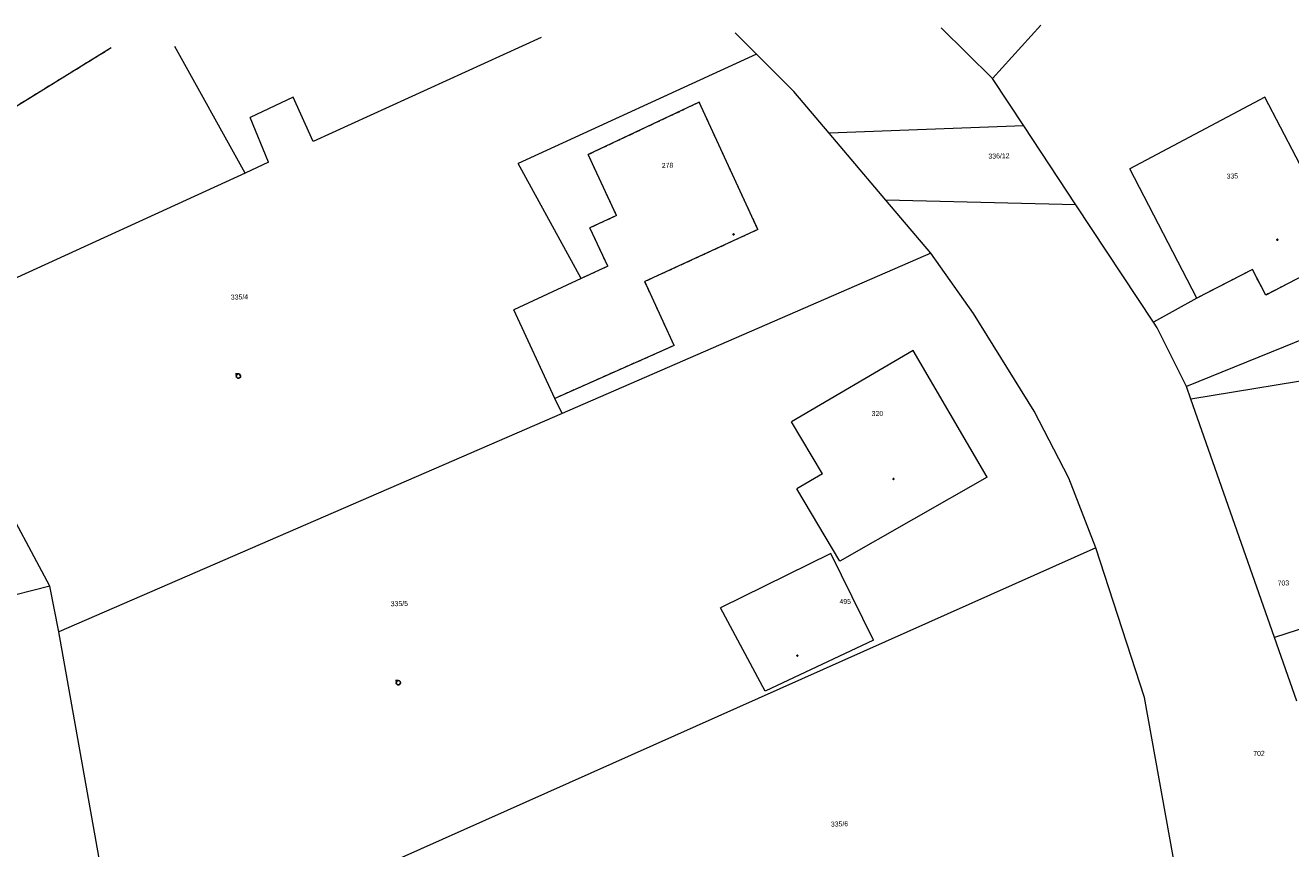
# Model space of a CAD drawing. Header units: millimetres. Extents: x -211955 to 157391, y -241491 to 94238.
# Tile 135 of 138: x -27614 to 58906, y 35654 to 91908. Entities that reach past the tile are written whole.
import ezdxf

# ---------------------------------------------------------------- set-up
doc = ezdxf.new("R2010")
doc.units = ezdxf.units.MM
doc.linetypes.add('Cerchovana_1', pattern=[500, 300, -100, 0, -100])
doc.layers.add('XR$1$PODKLAD_1', color=7, linetype='Continuous', lineweight=25)

# ---------------------------------------------------------------- blocks, each defined once
blk = doc.blocks.new('3$0400')
at = {"layer": 'XR$1$PODKLAD_1', "color": 7, "lineweight": 25}
blk.add_lwpolyline([(0, 0), (-380, 100), (-650, 370), (-750, 740), (-650, 1110), (-380, 1380), (-10, 1480), (360, 1380), (630, 1110), (730, 730), (630, 350), (360, 80), (-20, -20), (980, -20)], dxfattribs=at)
blk = doc.blocks.new('$280')
at = {"layer": 'XR$1$PODKLAD_1', "color": 7, "lineweight": 25}
blk.add_lwpolyline([(0, 170), (100, 150), (150, 60), (170, 0), (150, -90), (70, -160), (0, -170), (-90, -140), (-150, -80), (-170, 0), (-150, 90), (-70, 160), (0, 170)], close=True, dxfattribs=at)

msp = doc.modelspace()

# ---------------------------------------------------------------- linework, layer by layer
at = {"layer": 'XR$1$PODKLAD_1', "color": 126, "linetype": 'Continuous', "lineweight": 13}
for p, q in [((38510.448, 88266.797), (35004.867, 91742.556)), ((41822.85, 91908.444), (38510.448, 88266.797)), ((7662.959, 91077.303), (-7938.92, 83975.706)), ((22385.099, 89935.062), (20919.036, 91399.835)), ((-21738.339, 90361.943), (-34915.145, 82259.037)), ((-12587.665, 81811.992), (-17389.626, 90467.751)), ((22385.099, 89935.062), (6081.7, 82476.296)), ((24938.09, 87376.403), (22385.099, 89935.062)), ((40649.62, 85037.874), (38510.448, 88266.797)), ((-9292.728, 86993.67), (-12239.739, 85601.576)), ((-7938.92, 83975.706), (-9292.728, 86993.67)), ((18463.875, 86648.711), (10878.601, 83073.151)), ((22476.556, 77953.742), (18463.875, 86648.711)), ((27347.936, 84534.179), (24938.09, 87376.403)), ((57137.028, 86989.486), (47913.14, 82103.681)), ((57137.028, 86989.486), (47913.14, 82103.681)), ((60357.17, 80855.997), (57137.028, 86989.486)), ((60357.17, 80855.997), (57137.028, 86989.486)), ((-10975.174, 82551.432), (-12239.739, 85601.576)), ((40649.62, 85037.874), (27347.936, 84534.179)), ((44211.899, 79642.925), (40649.62, 85037.874)), ((31230.169, 79967.258), (27347.936, 84534.179)), ((12810.463, 78908.909), (10878.601, 83073.151)), ((-10975.174, 82551.432), (-12587.665, 81811.992)), ((10394.341, 74608.868), (6081.7, 82476.296)), ((-12587.665, 81811.992), (-35440.026, 71353.043)), ((52489.547, 73262.381), (47913.14, 82103.681)), ((52489.547, 73262.381), (47913.14, 82103.681)), ((44211.899, 79642.925), (31230.169, 79967.258)), ((34309.526, 76331.083), (31230.169, 79967.258)), ((49518.382, 71629.628), (44211.899, 79642.925)), ((12810.463, 78908.909), (10990.466, 78064.39)), ((12204.34, 75453.144), (10990.466, 78064.39)), ((22476.556, 77953.742), (14740.84, 74394.527)), ((34309.526, 76331.083), (9088.085, 65394.369)), ((37220.124, 72230.667), (34309.526, 76331.083)), ((74875.282, 76587.869), (51776.23, 67223.243)), ((62727.66, 76342.321), (57195.721, 73476.916)), ((12204.34, 75453.144), (10394.341, 74608.868)), ((10394.341, 74608.868), (5785.097, 72466.12)), ((10394.341, 74608.868), (5785.097, 72466.12)), ((56292.679, 75235.471), (52489.547, 73262.381)), ((57195.721, 73476.916), (56292.679, 75235.471)), ((16747.546, 70032.047), (14740.84, 74394.527)), ((52489.547, 73262.381), (49518.382, 71629.628)), ((8602.924, 66422.872), (5785.097, 72466.12)), ((8602.924, 66422.872), (5785.097, 72466.12)), ((41374.102, 65539.727), (37220.124, 72230.667)), ((-25945.367, 53598.736), (-35440.026, 71353.043)), ((49767.798, 71245.581), (49518.382, 71629.628)), ((51776.23, 67223.243), (49767.798, 71245.581)), ((76496.627, 70385.471), (52077.065, 66370.309)), ((16747.546, 70032.047), (8602.924, 66422.872)), ((33090.714, 69689.472), (24776.556, 64825.802)), ((33090.714, 69689.472), (24776.556, 64825.802)), ((38142.601, 61039.794), (33090.714, 69689.472)), ((38142.601, 61039.794), (33090.714, 69689.472)), ((52077.065, 66370.309), (51776.23, 67223.243)), ((9088.085, 65394.369), (8602.924, 66422.872)), ((57805.127, 50074.815), (52077.065, 66370.309)), ((9088.085, 65394.369), (-25328.907, 50462.802)), ((43736.055, 60965.825), (41374.102, 65539.727)), ((26883.767, 61266.004), (24776.556, 64825.802)), ((26883.767, 61266.004), (24776.556, 64825.802)), ((26883.767, 61266.004), (25148.125, 60243.484)), ((26883.767, 61266.004), (25148.125, 60243.484)), ((38142.601, 61039.794), (28079.399, 55293.319)), ((38142.601, 61039.794), (28079.399, 55293.319)), ((45592.294, 56209.569), (43736.055, 60965.825)), ((28079.399, 55293.319), (25148.125, 60243.484)), ((28079.399, 55293.319), (25148.125, 60243.484)), ((45592.294, 56209.569), (-17146.316, 28255.263)), ((27466.198, 55828.562), (19924.562, 52104.02)), ((27466.198, 55828.562), (19924.562, 52104.02)), ((30391.075, 49907.954), (27466.198, 55828.562)), ((30391.075, 49907.954), (27466.198, 55828.562)), ((48902.166, 45977.05), (45592.294, 56209.569)), ((68799.878, 53713.324), (57805.127, 50074.815)), ((-25945.367, 53598.736), (-39772.929, 50041.346)), ((-25328.907, 50462.802), (-25945.367, 53598.736)), ((22974.048, 46406.509), (19924.562, 52104.02)), ((22974.048, 46406.509), (19924.562, 52104.02)), ((-22469.242, 34477.63), (-25328.907, 50462.802)), ((30391.075, 49907.954), (22974.048, 46406.509)), ((30391.075, 49907.954), (22974.048, 46406.509)), ((59331.245, 45730.65), (57805.127, 50074.815)), ((51581.713, 31227.862), (48902.166, 45977.05))]:
    msp.add_line(p, q, dxfattribs=at)
at = {"layer": 'XR$1$PODKLAD_1', "color": 126, "linetype": 'Cerchovana_1', "lineweight": 13}
for p, q in [((-21738.339, 90361.943), (-34915.145, 82259.037)), ((18463.875, 86648.711), (10878.601, 83073.151)), ((22476.556, 77953.742), (18463.875, 86648.711)), ((12810.463, 78908.909), (10878.601, 83073.151)), ((12810.463, 78908.909), (10990.466, 78064.39)), ((12204.34, 75453.144), (10990.466, 78064.39)), ((22476.556, 77953.742), (14740.84, 74394.527)), ((62727.66, 76342.321), (57195.721, 73476.916)), ((12204.34, 75453.144), (10394.341, 74608.868)), ((56292.679, 75235.471), (52489.547, 73262.381)), ((57195.721, 73476.916), (56292.679, 75235.471)), ((16747.546, 70032.047), (14740.84, 74394.527)), ((16747.546, 70032.047), (8602.924, 66422.872))]:
    msp.add_line(p, q, dxfattribs=at)

# ---------------------------------------------------------------- block references
at = {"layer": 'XR$1$PODKLAD_1', "color": 7, "linetype": 'Continuous', "lineweight": 25, "xscale": 0.2, "yscale": 0.2, "rotation": 181.3937829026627}
for name, p in [('$280', (20814.104, 77623.207)), ('$280', (57994, 77257.451)), ('3$0400', (-13043.954, 68086.832)), ('$280', (31743.764, 60914.113)), ('$280', (25175.489, 48840.776)), ('3$0400', (-2111.131, 47136.56))]:
    msp.add_blockref(name, p, dxfattribs=at)

# ---------------------------------------------------------------- texts
at = {"layer": 'XR$1$PODKLAD_1', "color": 126, "linetype": 'Continuous', "lineweight": 35, "char_height": 340, "rotation": 1.3937829}
for s, insert, width, attachment_point in [('\\W0.91;336/12', (38242.549, 82791.327), 1825.81671, 7), ('\\W0.91;278', (16302.235, 82167.473), 941.16797, 8), ('\\W0.91;335', (54921.439, 81436.618), 941.16797, 8), ('\\W0.91;335/4', (-12967.642, 73172.86), 1530.9338, 8), ('\\W0.91;320', (30648.914, 65211.42), 941.16797, 8), ('\\W0.91;703', (58800.854, 53812.807), 941.16797, 6), ('\\W0.91;335/5', (-2034.819, 52222.588), 1530.9338, 8), ('\\W0.91;495', (28054.52, 52354.511), 941.16797, 7), ('\\W0.91;702', (57133.586, 42168.808), 941.16797, 6), ('\\W0.91;335/6', (28060.216, 37170.157), 1530.9338, 8)]:
    msp.add_mtext(s, dxfattribs=dict(at, insert=insert, width=width, attachment_point=attachment_point))

doc.saveas('drawing.dxf')
